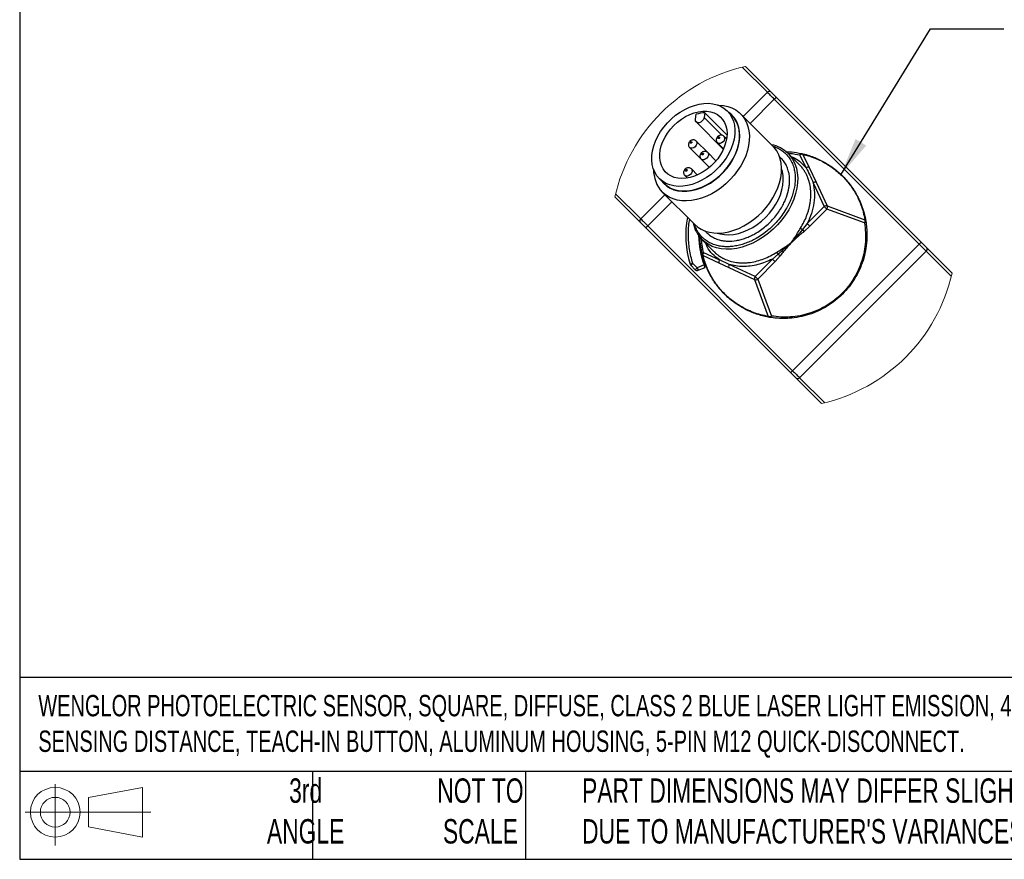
# Model space of a CAD drawing. Header units: millimetres. Extents: x 8 to 341, y 8 to 262.
# Tile 1 of 8: x 8 to 115, y 8 to 99. Entities that reach past the tile are written whole.
import ezdxf

# ---------------------------------------------------------------- set-up
doc = ezdxf.new("R2010")
doc.units = ezdxf.units.MM
doc.header["$LTSCALE"] = 1.25
doc.layers.add('DIMENSIONS', color=140, linetype='Continuous', lineweight=25)
doc.layers.add('TEXT', color=140, linetype='Continuous', lineweight=25)
doc.styles.add('SLDTEXTSTYLE0', font='TXT', dxfattribs={"width": 0.7})
doc.dimstyles.new('SLDDIMSTYLE3', dxfattribs={"dimtxt": 0.18, "dimasz": 4.1275, "dimexe": 0, "dimexo": 0.0625, "dimgap": 0, "dimtad": 0, "dimtih": 1, "dimtoh": 1, "dimdec": 0, "dimrnd": 1e-09, "dimzin": 0, "dimdsep": 46, "dimtxsty": 'Standard', "dimsah": 1, "dimcen": 0.09, "dimadec": 0, "dimazin": 0, "dimtfac": 4.1275, "dimtdec": 0, "dimtofl": 0, "dimtmove": 0, "dimatfit": 3, "dimfxl": 0, "dimfrac": 2, "dimtolj": 1, "dimtzin": 0, "dimarcsym": 0})

# ---------------------------------------------------------------- blocks, each defined once
blk = doc.blocks.new('Block11')
at = {"color": 7, "linetype": 'Continuous', "lineweight": 18}
for p, q in [((3.24, 6.64), (3.24, 0)), ((6.85, 5.21), (12.72, 6.29)), ((12.72, 6.29), (12.72, 0.91)), ((6.85, 2), (6.85, 5.21)), ((0, 3.6), (13.59, 3.6)), ((6.85, 2), (12.72, 0.91))]:
    blk.add_line(p, q, dxfattribs=at)
for radius in [2.69, 1.61]:
    blk.add_circle((3.24, 3.6), radius, dxfattribs=at)
blk = doc.blocks.new('Block12')
at = {"color": 7, "linetype": 'Continuous'}
blk.add_blockref('Block11', (0, 0), dxfattribs=at)

msp = doc.modelspace()

# ---------------------------------------------------------------- linework, layer by layer
for p, q in [((86.255, 93.792), (88.985, 91.062)), ((89.347, 91.124), (86.599, 93.873)), ((88.985, 91.062), (86.369, 88.446)), ((87.119, 87.696), (89.735, 90.312)), ((89.735, 90.312), (105.442, 74.605)), ((105.654, 74.817), (89.947, 90.524)), ((81.186, 88.156), (81.276, 88.68)), ((82.214, 88.841), (82.124, 88.317)), ((84.583, 86.471), (82.214, 88.841)), ((85.136, 88.548), (84.636, 89.048)), ((89.57, 85.244), (86.082, 88.732)), ((81.266, 87.848), (84.209, 84.891)), ((82.124, 88.317), (84.034, 86.414)), ((82.512, 84.524), (81.262, 85.774)), ((83.573, 85.585), (84.227, 84.93)), ((84.559, 86.012), (84.28, 86.292)), ((80.555, 85.067), (81.805, 83.817)), ((83.404, 83.632), (82.512, 84.524)), ((92.461, 83.202), (91.225, 84.437)), ((92.836, 84.334), (93.502, 82.929)), ((81.805, 83.817), (82.697, 82.925)), ((93.173, 82.867), (92.507, 84.272)), ((81.399, 82.102), (80.744, 82.756)), ((93.502, 82.929), (94.269, 81.311)), ((77.282, 81.694), (77.782, 81.194)), ((80.037, 82.049), (80.317, 81.77)), ((93.939, 81.249), (95.15, 78.695)), ((94.269, 81.311), (95.479, 78.758)), ((75.267, 77.344), (72.537, 80.074)), ((77.597, 80.247), (81.085, 76.759)), ((72.456, 79.731), (75.205, 76.982)), ((77.883, 79.961), (75.267, 77.344)), ((76.017, 76.594), (78.633, 79.211)), ((95.15, 78.695), (93.312, 76.832)), ((95.438, 78.411), (93.6, 76.548)), ((99.508, 76.902), (95.438, 78.411)), ((95.479, 78.758), (99.549, 77.248)), ((75.805, 76.382), (91.512, 60.675)), ((91.724, 60.887), (76.017, 76.594)), ((93.312, 76.832), (92.797, 76.199)), ((93.6, 76.548), (92.963, 75.979)), ((81.892, 75.104), (83.194, 73.801)), ((82.077, 73.716), (83.789, 72.914)), ((105.442, 74.605), (91.724, 60.887)), ((92.474, 60.137), (106.192, 73.855)), ((106.192, 73.855), (108.922, 71.125)), ((109.003, 71.469), (106.254, 74.217)), ((82.019, 73.39), (83.731, 72.588)), ((83.731, 72.588), (84.798, 72.089)), ((84.856, 72.414), (83.789, 72.914)), ((89.528, 72.995), (87.659, 71.101)), ((89.816, 72.711), (87.947, 70.817)), ((90.152, 73.517), (89.528, 72.995)), ((90.375, 73.355), (89.816, 72.711)), ((80.686, 72.316), (81.164, 71.838)), ((81.376, 72.05), (80.898, 72.528)), ((82.12, 72.358), (81.376, 72.05)), ((81.491, 71.773), (82.23, 72.079)), ((84.798, 72.089), (87.601, 70.775)), ((87.659, 71.101), (84.856, 72.414)), ((87.601, 70.775), (89.087, 66.779)), ((87.947, 70.817), (89.433, 66.82)), ((92.112, 60.075), (94.861, 57.326)), ((95.204, 57.407), (92.474, 60.137))]:
    msp.add_line(p, q)
at = {"flags": 128}
for points in [[(89.735, 90.312), (89.631, 90.416), (89.528, 90.519), (89.427, 90.62), (89.329, 90.718), (89.235, 90.812), (89.146, 90.901), (89.062, 90.985), (88.985, 91.062)], [(89.947, 90.524), (89.622, 90.849), (89.347, 91.124)], [(84.309, 89.324), (84.636, 89.048), (84.913, 88.721), (85.136, 88.349), (85.303, 87.937), (85.411, 87.49), (85.459, 87.014), (85.447, 86.516), (85.373, 86.003), (85.24, 85.481), (85.049, 84.957), (84.802, 84.44), (84.504, 83.934), (84.158, 83.449), (83.768, 82.989), (83.34, 82.561), (82.881, 82.172), (82.395, 81.825), (81.89, 81.527), (81.372, 81.28), (80.848, 81.089), (80.326, 80.956), (79.813, 80.883), (79.315, 80.87), (78.84, 80.918), (78.393, 81.026), (77.98, 81.193), (77.608, 81.417), (77.282, 81.694), (77.005, 82.02), (76.781, 82.392), (76.614, 82.805), (76.506, 83.252), (76.458, 83.727), (76.471, 84.225), (76.544, 84.738), (76.677, 85.26), (76.868, 85.784), (77.115, 86.302), (77.413, 86.807), (77.76, 87.293), (78.149, 87.752), (78.577, 88.18), (79.037, 88.57), (79.522, 88.916), (80.028, 89.214), (80.545, 89.461), (81.069, 89.652), (81.591, 89.785), (82.104, 89.859), (82.602, 89.871), (83.078, 89.823), (83.525, 89.715), (83.937, 89.548), (84.309, 89.324)], [(83.612, 89.686), (83.717, 89.683), (84.221, 89.638), (84.698, 89.533), (85.143, 89.372), (85.551, 89.155), (85.917, 88.886), (86.236, 88.567), (86.505, 88.201), (86.722, 87.793), (86.883, 87.348), (86.988, 86.871), (87.033, 86.367), (87.02, 85.841), (86.949, 85.3), (86.819, 84.75), (86.633, 84.197), (86.393, 83.647), (86.101, 83.107), (85.761, 82.582), (85.376, 82.079), (84.951, 81.604), (84.492, 81.161), (84.002, 80.755), (83.487, 80.392), (82.954, 80.076), (82.408, 79.809), (81.856, 79.596), (81.303, 79.438), (80.757, 79.337), (80.223, 79.295), (79.707, 79.311), (79.216, 79.386), (78.754, 79.519), (78.327, 79.709), (77.94, 79.952), (77.597, 80.247), (77.597, 80.247)], [(89.735, 90.312), (89.776, 90.353), (89.816, 90.393), (89.853, 90.43), (89.885, 90.462), (89.911, 90.488), (89.931, 90.508), (89.943, 90.52), (89.947, 90.524)], [(78.488, 87.079), (78.852, 87.477), (79.25, 87.841), (79.676, 88.164), (80.124, 88.442), (80.585, 88.668), (81.052, 88.841), (81.518, 88.957), (81.974, 89.014), (82.414, 89.011), (82.83, 88.948), (83.215, 88.826), (83.564, 88.648), (83.869, 88.416), (84.127, 88.134), (84.332, 87.807), (84.482, 87.439), (84.575, 87.038), (84.608, 86.609), (84.581, 86.16), (84.494, 85.698), (84.35, 85.23), (84.15, 84.765), (83.897, 84.31), (83.596, 83.872), (83.252, 83.459), (82.87, 83.077), (82.457, 82.733), (82.019, 82.432), (81.564, 82.18), (81.099, 81.979), (80.631, 81.835), (80.169, 81.748), (79.72, 81.721), (79.291, 81.754), (78.89, 81.847), (78.523, 81.997), (78.195, 82.202), (77.913, 82.46), (77.681, 82.765), (77.503, 83.114), (77.381, 83.499), (77.318, 83.915), (77.315, 84.355), (77.372, 84.811), (77.488, 85.277), (77.661, 85.744), (77.888, 86.205), (78.165, 86.653), (78.488, 87.079)], [(77.755, 81.167), (78.077, 80.892), (78.444, 80.67), (78.85, 80.502), (79.29, 80.391), (79.759, 80.339), (80.249, 80.345), (80.755, 80.411), (81.271, 80.535), (81.789, 80.715), (82.302, 80.95), (82.805, 81.235), (83.29, 81.568), (83.751, 81.944), (84.182, 82.358), (84.578, 82.805), (84.933, 83.279), (85.243, 83.774), (85.503, 84.283), (85.711, 84.799), (85.863, 85.317), (85.958, 85.828), (85.994, 86.328), (85.972, 86.808), (85.89, 87.263), (85.75, 87.686), (85.555, 88.074), (85.306, 88.419), (85.007, 88.718), (84.821, 88.862)], [(77.782, 81.194), (78.108, 80.917), (78.48, 80.693), (78.893, 80.526), (79.34, 80.418), (79.815, 80.37), (80.313, 80.383), (80.826, 80.456), (81.348, 80.589), (81.872, 80.78), (82.39, 81.027), (82.895, 81.325), (83.381, 81.672), (83.84, 82.061), (84.268, 82.489), (84.658, 82.949), (85.004, 83.434), (85.302, 83.94), (85.549, 84.457), (85.74, 84.981), (85.873, 85.503), (85.947, 86.016), (85.959, 86.514), (85.911, 86.99), (85.803, 87.437), (85.636, 87.849), (85.413, 88.221), (85.136, 88.548)], [(82.124, 88.317), (82.058, 88.131), (81.93, 87.962), (81.76, 87.834), (81.575, 87.767), (81.401, 87.772), (81.267, 87.848), (81.191, 87.983), (81.186, 88.156)], [(81.261, 85.775), (81.262, 85.774), (81.331, 85.652), (81.335, 85.494), (81.275, 85.325), (81.159, 85.171), (81.004, 85.054), (80.835, 84.994), (80.678, 84.998), (80.555, 85.067), (80.555, 85.067)], [(80.662, 85.536), (80.638, 85.55), (80.624, 85.574), (80.623, 85.606), (80.635, 85.64), (80.659, 85.671), (80.689, 85.694), (80.723, 85.706), (80.755, 85.705), (80.779, 85.691), (80.793, 85.667), (80.794, 85.635), (80.782, 85.601), (80.759, 85.571), (80.728, 85.547), (80.694, 85.535), (80.662, 85.536)], [(84.28, 86.292), (84.28, 86.292), (84.349, 86.169), (84.353, 86.012), (84.293, 85.843), (84.176, 85.688), (84.022, 85.572), (83.853, 85.512), (83.695, 85.516), (83.573, 85.585)], [(83.653, 86.157), (83.676, 86.188), (83.707, 86.212), (83.741, 86.224), (83.773, 86.223), (83.797, 86.209), (83.811, 86.185), (83.812, 86.153), (83.8, 86.119), (83.776, 86.088), (83.745, 86.065), (83.712, 86.053), (83.68, 86.054), (83.656, 86.068), (83.642, 86.092), (83.641, 86.124), (83.653, 86.157)], [(81.085, 76.759), (81.428, 76.464), (81.815, 76.221), (82.242, 76.031), (82.704, 75.898), (83.195, 75.823), (83.711, 75.807), (84.245, 75.849), (84.791, 75.95), (85.344, 76.108), (85.896, 76.321), (86.442, 76.588), (86.975, 76.904), (87.49, 77.267), (87.98, 77.673), (88.439, 78.116), (88.864, 78.591), (89.249, 79.094), (89.589, 79.619), (89.881, 80.159), (90.121, 80.709), (90.307, 81.262), (90.437, 81.812), (90.508, 82.353), (90.521, 82.879), (90.476, 83.383), (90.371, 83.86), (90.21, 84.305), (89.993, 84.713), (89.724, 85.079), (89.57, 85.244)], [(82.512, 84.524), (82.512, 84.524), (82.581, 84.402), (82.585, 84.244), (82.525, 84.075), (82.409, 83.921), (82.254, 83.804), (82.085, 83.744), (81.928, 83.748), (81.805, 83.817)], [(81.885, 84.39), (81.909, 84.421), (81.939, 84.444), (81.973, 84.456), (82.005, 84.455), (82.029, 84.441), (82.043, 84.417), (82.044, 84.385), (82.032, 84.351), (82.009, 84.321), (81.978, 84.297), (81.944, 84.285), (81.912, 84.286), (81.888, 84.3), (81.874, 84.324), (81.873, 84.356), (81.885, 84.39)], [(91.225, 84.437), (91.466, 84.169), (91.741, 83.77), (91.962, 83.329), (92.125, 82.85), (92.229, 82.339), (92.273, 81.8), (92.256, 81.24), (92.179, 80.664), (92.042, 80.079), (91.848, 79.491), (91.597, 78.905), (91.293, 78.329), (90.938, 77.768), (90.537, 77.228), (90.094, 76.715), (89.614, 76.235), (89.101, 75.792), (88.561, 75.391), (88, 75.036), (87.424, 74.732), (86.838, 74.481), (86.25, 74.287), (85.665, 74.15), (85.089, 74.073), (84.529, 74.056), (83.99, 74.1), (83.479, 74.204), (83, 74.367), (82.559, 74.588), (82.16, 74.863), (81.892, 75.104)], [(80.744, 82.756), (80.744, 82.756), (80.813, 82.634), (80.818, 82.476), (80.757, 82.307), (80.641, 82.153), (80.486, 82.037), (80.318, 81.976), (80.16, 81.98), (80.037, 82.049)], [(80.118, 82.622), (80.141, 82.653), (80.172, 82.676), (80.205, 82.688), (80.237, 82.687), (80.262, 82.673), (80.275, 82.649), (80.276, 82.617), (80.264, 82.584), (80.241, 82.553), (80.21, 82.53), (80.176, 82.517), (80.145, 82.518), (80.12, 82.532), (80.106, 82.557), (80.105, 82.588), (80.118, 82.622)], [(83.555, 75.806), (83.862, 75.715), (84.324, 75.636), (84.812, 75.619), (85.318, 75.662), (85.837, 75.765), (86.36, 75.928), (86.882, 76.147), (87.394, 76.42), (87.891, 76.743), (88.364, 77.111), (88.809, 77.521), (89.218, 77.965), (89.586, 78.439), (89.909, 78.935), (90.182, 79.447), (90.401, 79.969), (90.564, 80.492), (90.667, 81.011), (90.711, 81.517), (90.693, 82.005), (90.615, 82.467), (90.524, 82.774)], [(77.467, 81.508), (77.48, 81.489), (77.755, 81.167)], [(75.805, 76.382), (75.48, 76.707), (75.205, 76.982)], [(75.267, 77.344), (75.344, 77.267), (75.428, 77.183), (75.517, 77.094), (75.611, 77), (75.709, 76.902), (75.81, 76.801), (75.913, 76.698), (76.017, 76.594)], [(76.017, 76.594), (75.976, 76.553), (75.936, 76.513), (75.899, 76.476), (75.867, 76.444), (75.841, 76.418), (75.821, 76.398), (75.809, 76.386), (75.805, 76.382)], [(105.442, 74.605), (105.483, 74.646), (105.523, 74.686), (105.56, 74.723), (105.592, 74.755), (105.618, 74.781), (105.638, 74.801), (105.65, 74.813), (105.654, 74.817)], [(106.254, 74.217), (105.979, 74.492), (105.654, 74.817)], [(106.192, 73.855), (106.115, 73.932), (106.031, 74.016), (105.942, 74.105), (105.848, 74.199), (105.75, 74.297), (105.649, 74.398), (105.546, 74.501), (105.442, 74.605)], [(80.612, 72.439), (80.617, 72.441), (80.634, 72.446), (80.66, 72.454), (80.696, 72.465), (80.739, 72.479), (80.788, 72.494), (80.842, 72.511), (80.898, 72.528)], [(80.898, 72.528), (80.857, 72.487), (80.817, 72.447), (80.78, 72.411), (80.748, 72.378), (80.722, 72.352), (80.702, 72.332), (80.69, 72.32), (80.686, 72.316)], [(81.164, 71.838), (81.168, 71.842), (81.18, 71.854), (81.2, 71.874), (81.226, 71.9), (81.258, 71.932), (81.295, 71.969), (81.335, 72.009), (81.376, 72.05)], [(81.376, 72.05), (81.399, 71.996), (81.42, 71.944), (81.44, 71.896), (81.458, 71.854), (81.472, 71.82), (81.482, 71.794), (81.489, 71.778), (81.491, 71.773)], [(91.512, 60.675), (91.516, 60.679), (91.528, 60.691), (91.548, 60.711), (91.574, 60.737), (91.606, 60.769), (91.643, 60.806), (91.683, 60.846), (91.724, 60.887)], [(91.724, 60.887), (91.828, 60.783), (91.931, 60.68), (92.032, 60.579), (92.13, 60.481), (92.224, 60.387), (92.313, 60.298), (92.397, 60.214), (92.474, 60.137)], [(92.112, 60.075), (91.837, 60.35), (91.512, 60.675)]]:
    msp.add_lwpolyline(points, dxfattribs=at)
at = {"color": 7, "linetype": 'Continuous', "lineweight": 18}
for start, end in [(102.73869, 167.26132), (282.73868, 347.26132)]:
    msp.add_arc((90.73, 75.6), 18.734, start, end, dxfattribs=at)
for centre, radius, start, end in [((89.199, 90.901), 0.268, 56.42176, 143.04895), ((82.394, 84.979), 3.866, 92.66621, 106.80497), ((88.742, 81.916), 3.539, 45.44441, 78.85674), ((92.737, 83.954), 0.392, 75.40067, 126.00512), ((80.133, 82.645), 3.491, 178.81392, 223.39225), ((93.403, 82.549), 0.392, 75.40067, 126.00513), ((94.17, 80.932), 0.392, 75.40095, 126.00515), ((95.38, 78.378), 0.392, 75.40096, 126.00499), ((121.159, 104.791), 36.844, 225.09571, 225.72554), ((95.122, 78.624), 0.381, 325.99018, 20.50348), ((75.428, 77.13), 0.268, 126.95133, 213.57736), ((90.73, 75.6), 10.6, 169.47437, 197.34813), ((84.433, 77.597), 3.56, 191.24643, 224.45238), ((99.192, 77.115), 0.381, 325.99041, 20.50325), ((93.483, 77.398), 1.381, 229.09972, 240.24224), ((91.066, 74.725), 2.274, 33.46542, 40.41314), ((119.315, 102.922), 36.835, 225.09568, 225.72566), ((90.73, 75.6), 9.2, 180.41579, 200.63131), ((82.395, 73.491), 0.39, 144.78925, 195.01712), ((89.043, 72.867), 1.285, 30.37571, 42.29322), ((106.031, 74.069), 0.268, 306.95041, 33.57831), ((84.107, 72.689), 0.39, 144.7895, 195.01703), ((115.533, 99.087), 36.838, 225.0957, 225.72562), ((91.448, 75.071), 2.024, 230.17027, 237.97891), ((80.898, 72.528), 0.3, 197.3472, 225.00065), ((81.376, 72.05), 0.3, 225, 292.5), ((85.174, 72.189), 0.39, 144.7896, 195.01693), ((87.977, 70.876), 0.39, 144.78956, 195.01689), ((87.734, 71.132), 0.381, 249.54126, 304.03423), ((113.664, 97.193), 36.838, 225.09568, 225.72561), ((89.22, 67.136), 0.381, 249.54106, 304.03436), ((92.26, 60.298), 0.268, 236.42171, 323.04958)]:
    msp.add_arc(centre, radius, start, end)
for points, knots in [([(81.256, 85.769), (81.233, 85.793), (81.174, 85.856), (81.043, 85.902), (80.893, 85.913), (80.746, 85.876), (80.642, 85.814), (80.553, 85.734), (80.478, 85.636), (80.423, 85.488), (80.418, 85.327), (80.461, 85.178), (80.527, 85.103), (80.558, 85.068)], [0, 0, 0, 0, 0.0653271, 0.1680547, 0.2641472, 0.3600594, 0.461791, 0.4994028, 0.5949413, 0.7023217, 0.8056427, 0.9084369, 1, 1, 1, 1]), ([(84.28, 86.292), (84.238, 86.326), (84.156, 86.392), (84.004, 86.43), (83.854, 86.422), (83.71, 86.368), (83.579, 86.269), (83.481, 86.129), (83.434, 85.967), (83.443, 85.807), (83.492, 85.673), (83.553, 85.613), (83.577, 85.59)], [0, 0, 0, 0, 0.1060953, 0.2055938, 0.3009949, 0.3985027, 0.5040129, 0.6224196, 0.7285632, 0.8315899, 0.9346229, 1, 1, 1, 1]), ([(89.584, 85.22), (89.746, 85.166), (90.09, 85.051), (90.563, 84.769), (90.995, 84.408), (91.358, 83.976), (91.651, 83.471), (91.846, 82.941), (91.96, 82.413), (92.008, 81.898), (91.998, 81.358), (91.929, 80.8), (91.803, 80.232), (91.621, 79.665), (91.387, 79.103), (91.078, 78.501), (90.683, 77.873), (90.198, 77.242), (89.667, 76.663), (89.087, 76.131), (88.456, 75.647), (87.828, 75.252), (87.226, 74.942), (86.665, 74.708), (86.097, 74.526), (85.529, 74.4), (84.971, 74.331), (84.432, 74.322), (83.916, 74.369), (83.388, 74.483), (82.859, 74.678), (82.354, 74.971), (81.921, 75.334), (81.561, 75.766), (81.279, 76.237), (81.164, 76.58), (81.11, 76.74)], [0, 0, 0, 0, 0.0247666, 0.0528964, 0.0797885, 0.1066643, 0.1347937, 0.1645583, 0.1886187, 0.2135329, 0.2398838, 0.2672275, 0.2955011, 0.3247051, 0.3540718, 0.3841499, 0.4234022, 0.4621964, 0.500122, 0.5380248, 0.5768196, 0.6160942, 0.646148, 0.675539, 0.7047196, 0.7330166, 0.7603384, 0.7867112, 0.8116055, 0.8356858, 0.8654337, 0.8935635, 0.9204556, 0.9473313, 0.9754608, 1, 1, 1, 1]), ([(82.512, 84.524), (82.47, 84.558), (82.388, 84.625), (82.236, 84.662), (82.086, 84.654), (81.942, 84.601), (81.811, 84.501), (81.713, 84.361), (81.666, 84.199), (81.675, 84.039), (81.724, 83.905), (81.786, 83.845), (81.809, 83.822)], [0, 0, 0, 0, 0.1060953, 0.2055938, 0.3009946, 0.3985025, 0.5040125, 0.6224193, 0.728563, 0.8315897, 0.9346234, 1, 1, 1, 1]), ([(90.963, 84.631), (91.174, 84.628), (91.762, 84.619), (92.34, 84.504), (92.711, 84.43)], [0, 0, 0, 0, 0.3585671, 1, 1, 1, 1]), ([(91.23, 84.45), (91.305, 84.448), (91.735, 84.436), (92.158, 84.346), (92.507, 84.272)], [0, 0, 0, 0, 0.1745437, 1, 1, 1, 1]), ([(92.507, 84.272), (92.518, 84.295), (92.542, 84.342), (92.591, 84.394), (92.648, 84.432), (92.688, 84.431), (92.711, 84.43)], [0, 0, 0, 0, 0.2779285, 0.5753288, 0.7628708, 1, 1, 1, 1]), ([(92.711, 84.43), (92.74, 84.419), (92.792, 84.399), (92.823, 84.353), (92.836, 84.334)], [0, 0, 0, 0, 0.5714045, 1, 1, 1, 1]), ([(92.711, 84.43), (92.926, 84.377), (93.354, 84.271), (93.976, 84.055), (94.575, 83.8), (95.164, 83.498), (95.738, 83.148), (96.294, 82.747), (96.818, 82.307), (97.305, 81.83), (97.755, 81.318), (98.166, 80.773), (98.536, 80.195), (98.89, 79.539), (99.209, 78.798), (99.483, 77.967), (99.597, 77.392), (99.654, 77.101)], [0, 0, 0, 0, 0.0620547, 0.1234764, 0.1842652, 0.244421, 0.3085868, 0.3725754, 0.4363867, 0.5000207, 0.5634482, 0.6271906, 0.6912481, 0.7556204, 0.835688, 0.9171478, 1, 1, 1, 1]), ([(92.836, 84.334), (93.038, 84.284), (93.441, 84.185), (94.036, 83.98), (94.623, 83.733), (95.2, 83.437), (95.758, 83.097), (96.295, 82.712), (96.803, 82.286), (97.279, 81.82), (97.718, 81.319), (98.116, 80.789), (98.472, 80.232), (98.814, 79.597), (99.123, 78.879), (99.387, 78.076), (99.495, 77.525), (99.549, 77.248)], [0, 0, 0, 0, 0.0601068, 0.1201947, 0.1823274, 0.2444194, 0.3079744, 0.3714839, 0.435775, 0.5000175, 0.564308, 0.6285511, 0.6921042, 0.7556156, 0.8372129, 0.9184199, 1, 1, 1, 1]), ([(82.237, 76.068), (82.298, 75.99), (82.462, 75.784), (82.804, 75.509), (83.252, 75.246), (83.724, 75.072), (84.194, 74.971), (84.819, 74.913), (85.474, 74.963), (86.137, 75.111), (86.642, 75.273), (87.142, 75.481), (87.678, 75.757), (88.237, 76.109), (88.8, 76.54), (89.315, 77.013), (89.789, 77.529), (90.22, 78.092), (90.572, 78.651), (90.848, 79.187), (91.122, 79.846), (91.309, 80.521), (91.392, 81.195), (91.401, 81.676), (91.358, 82.135), (91.257, 82.605), (91.083, 83.077), (90.821, 83.525), (90.549, 83.864), (90.346, 84.025), (90.271, 84.084)], [0, 0, 0, 0, 0.01863, 0.0494374, 0.0816829, 0.1158042, 0.1433839, 0.1719453, 0.2334127, 0.2658219, 0.299301, 0.3329633, 0.3674444, 0.412439, 0.4569099, 0.5003868, 0.5438342, 0.588306, 0.6333293, 0.6677792, 0.7014726, 0.7672923, 0.7986106, 0.8288441, 0.8573797, 0.8849851, 0.9190849, 0.9513309, 0.9821593, 1, 1, 1, 1]), ([(91.536, 84.127), (91.681, 84.065), (92.075, 83.898), (92.644, 83.479), (92.997, 83.071), (93.173, 82.867)], [0, 0, 0, 0, 0.2259972, 0.6136789, 1, 1, 1, 1]), ([(80.744, 82.756), (80.702, 82.791), (80.62, 82.857), (80.468, 82.894), (80.319, 82.886), (80.175, 82.833), (80.043, 82.733), (79.946, 82.594), (79.898, 82.431), (79.907, 82.271), (79.956, 82.137), (80.018, 82.077), (80.042, 82.054)], [0, 0, 0, 0, 0.1060952, 0.2055938, 0.3009952, 0.3985025, 0.5040127, 0.6224194, 0.7285626, 0.8315891, 0.9346225, 1, 1, 1, 1]), ([(92.579, 76.354), (92.703, 76.566), (92.954, 76.992), (93.203, 77.56), (93.371, 78.03), (93.479, 78.39), (93.567, 78.755), (93.648, 79.204), (93.702, 79.751), (93.695, 80.432), (93.61, 81.02), (93.499, 81.432), (93.442, 81.606), (93.416, 81.681), (93.401, 81.72), (93.392, 81.746), (93.386, 81.76), (93.384, 81.765), (93.377, 81.783), (93.351, 81.852), (93.288, 82.001), (93.17, 82.247), (92.999, 82.544), (92.766, 82.867), (92.584, 83.085), (92.468, 83.193), (92.46, 83.201)], [0, 0, 0, 0, 0.0997074, 0.2007019, 0.2515088, 0.3024135, 0.3533465, 0.4042445, 0.4876868, 0.5761572, 0.68046, 0.7280157, 0.7492541, 0.7548484, 0.7604558, 0.7660764, 0.7661392, 0.7666746, 0.7681986, 0.7740176, 0.7966588, 0.8337294, 0.8848787, 0.935757, 0.995482, 1, 1, 1, 1]), ([(93.173, 82.867), (93.32, 82.608), (93.616, 82.089), (93.831, 81.53), (93.939, 81.249)], [0, 0, 0, 0, 0.4964361, 1, 1, 1, 1]), ([(93.939, 81.249), (94.003, 80.904), (94.136, 80.189), (94.058, 79.066), (93.802, 77.922), (93.476, 77.198), (93.312, 76.832)], [0, 0, 0, 0, 0.2309428, 0.4775434, 0.7359338, 1, 1, 1, 1]), ([(80.898, 72.528), (80.763, 73.031), (80.493, 74.038), (80.409, 75.597), (80.436, 76.687), (80.565, 77.231), (80.574, 77.27)], [0, 0, 0, 0, 0.3249526, 0.6499618, 0.9749151, 1, 1, 1, 1]), ([(99.654, 77.101), (99.689, 76.861), (99.757, 76.388), (99.787, 75.68), (99.764, 74.846), (99.64, 73.895), (99.369, 72.832), (98.975, 71.816), (98.464, 70.86), (97.851, 69.982), (97.146, 69.188), (96.352, 68.482), (95.474, 67.868), (94.518, 67.357), (93.503, 66.962), (92.44, 66.69), (91.489, 66.566), (90.655, 66.542), (89.947, 66.571), (89.474, 66.64), (89.233, 66.674)], [0, 0, 0, 0, 0.04226093, 0.08333993, 0.12323698, 0.18749352, 0.25001957, 0.31388315, 0.37680218, 0.43854225, 0.5, 0.56145509, 0.62319967, 0.68611525, 0.74997953, 0.81250594, 0.87676137, 0.91666228, 0.95774039, 1, 1, 1, 1]), ([(99.508, 76.902), (99.554, 76.562), (99.645, 75.884), (99.628, 74.845), (99.496, 73.806), (99.235, 72.781), (98.853, 71.794), (98.359, 70.87), (97.766, 70.018), (97.083, 69.25), (96.315, 68.567), (95.464, 67.973), (94.54, 67.478), (93.554, 67.096), (92.529, 66.834), (91.489, 66.702), (90.451, 66.684), (89.772, 66.775), (89.433, 66.82)], [0, 0, 0, 0, 0.0616102, 0.1232074, 0.1866174, 0.2500001, 0.3134112, 0.3767928, 0.4384118, 0.5000001, 0.5616192, 0.6232075, 0.6866185, 0.7500001, 0.8134101, 0.8767927, 0.9384029, 1, 1, 1, 1]), ([(99.654, 77.101), (99.654, 77.079), (99.654, 77.04), (99.62, 76.983), (99.573, 76.936), (99.529, 76.913), (99.508, 76.902)], [0, 0, 0, 0, 0.24866165, 0.43958705, 0.72803616, 1, 1, 1, 1]), ([(99.549, 77.248), (99.576, 77.229), (99.626, 77.191), (99.645, 77.131), (99.654, 77.101)], [0, 0, 0, 0, 0.5159282, 1, 1, 1, 1]), ([(91.567, 74.763), (91.685, 74.934), (91.928, 75.287), (92.253, 75.825), (92.473, 76.183), (92.579, 76.354)], [0, 0, 0, 0, 0.3316285, 0.6803644, 1, 1, 1, 1]), ([(92.797, 76.199), (92.592, 75.956), (92.185, 75.475), (91.771, 74.999), (91.567, 74.763)], [0, 0, 0, 0, 0.5042472, 1, 1, 1, 1]), ([(92.963, 75.979), (92.812, 75.854), (92.499, 75.597), (92.038, 75.187), (91.725, 74.905), (91.567, 74.763)], [0, 0, 0, 0, 0.3171451, 0.6556102, 1, 1, 1, 1]), ([(81.924, 73.512), (81.863, 73.816), (81.744, 74.412), (81.678, 75.041), (81.685, 75.36), (81.685, 75.382)], [0, 0, 0, 0, 0.4919705, 0.96597077, 1, 1, 1, 1]), ([(82.077, 73.716), (81.979, 74.14), (81.873, 74.599), (81.871, 75.067), (81.871, 75.103)], [0, 0, 0, 0, 0.9243638, 1, 1, 1, 1]), ([(89.994, 73.732), (90.163, 73.839), (90.512, 74.06), (91.044, 74.392), (91.392, 74.639), (91.567, 74.763)], [0, 0, 0, 0, 0.3191029, 0.6595854, 1, 1, 1, 1]), ([(91.567, 74.763), (91.328, 74.551), (90.858, 74.134), (90.385, 73.721), (90.152, 73.517)], [0, 0, 0, 0, 0.5066256, 1, 1, 1, 1]), ([(91.567, 74.763), (91.431, 74.608), (91.155, 74.292), (90.753, 73.827), (90.497, 73.507), (90.375, 73.355)], [0, 0, 0, 0, 0.3336853, 0.6827853, 1, 1, 1, 1]), ([(81.924, 73.512), (81.923, 73.534), (81.921, 73.574), (81.958, 73.631), (82.008, 73.68), (82.055, 73.704), (82.077, 73.716)], [0, 0, 0, 0, 0.2367112, 0.4240619, 0.7218422, 1, 1, 1, 1]), ([(83.789, 72.914), (83.531, 73.11), (83.01, 73.507), (82.515, 74.143), (82.344, 74.576), (82.295, 74.7)], [0, 0, 0, 0, 0.4107466, 0.8304302, 1, 1, 1, 1]), ([(83.203, 73.81), (83.26, 73.748), (83.41, 73.585), (83.7, 73.368), (84.053, 73.141), (84.519, 72.911), (85.099, 72.714), (85.712, 72.606), (86.244, 72.575), (86.692, 72.585), (87.239, 72.641), (87.885, 72.773), (88.618, 73.014), (89.328, 73.329), (89.772, 73.598), (89.994, 73.732)], [0, 0, 0, 0, 0.0341866, 0.0903636, 0.1473633, 0.2054679, 0.3021989, 0.3968204, 0.458764, 0.5196846, 0.5794566, 0.6833678, 0.7884462, 0.8941882, 1, 1, 1, 1]), ([(82.019, 73.39), (82, 73.403), (81.955, 73.433), (81.935, 73.484), (81.924, 73.512)], [0, 0, 0, 0, 0.4287005, 1, 1, 1, 1]), ([(89.233, 66.674), (89.017, 66.715), (88.587, 66.797), (87.959, 66.977), (87.352, 67.195), (86.754, 67.461), (86.166, 67.774), (85.592, 68.139), (85.05, 68.543), (84.541, 68.985), (84.065, 69.464), (83.626, 69.979), (83.225, 70.527), (82.873, 71.092), (82.568, 71.672), (82.309, 72.263), (82.088, 72.877), (81.979, 73.3), (81.924, 73.512)], [0, 0, 0, 0, 0.0622968, 0.1238158, 0.1845569, 0.24452, 0.3088651, 0.3728934, 0.4366051, 0.5, 0.5636215, 0.6274087, 0.6913615, 0.7554799, 0.815693, 0.8765173, 0.937953, 1, 1, 1, 1]), ([(89.087, 66.779), (88.813, 66.832), (88.266, 66.939), (87.47, 67.198), (86.758, 67.503), (86.128, 67.839), (85.575, 68.189), (85.048, 68.58), (84.55, 69.012), (84.086, 69.48), (83.66, 69.98), (83.274, 70.508), (82.932, 71.058), (82.634, 71.627), (82.383, 72.205), (82.173, 72.793), (82.071, 73.191), (82.019, 73.39)], [0, 0, 0, 0, 0.0816142, 0.1628623, 0.2444939, 0.3079853, 0.3715189, 0.4357268, 0.4999827, 0.56419, 0.6284466, 0.691936, 0.7554715, 0.8175716, 0.8797129, 0.9398469, 1, 1, 1, 1]), ([(89.528, 72.995), (89.269, 72.872), (88.756, 72.627), (87.949, 72.373), (87.139, 72.215), (86.342, 72.17), (85.575, 72.223), (85.092, 72.351), (84.856, 72.414)], [0, 0, 0, 0, 0.1779639, 0.35316112, 0.52448464, 0.68992727, 0.84835229, 1, 1, 1, 1]), ([(82.23, 72.079), (82.228, 72.084), (82.219, 72.104), (82.202, 72.148), (82.175, 72.215), (82.146, 72.288), (82.127, 72.337), (82.12, 72.358)], [0, 0, 0, 0, 0.0563598, 0.2190879, 0.4698275, 0.7802517, 1, 1, 1, 1]), ([(89.233, 66.674), (89.215, 66.679), (89.181, 66.688), (89.128, 66.722), (89.102, 66.757), (89.087, 66.779)], [0, 0, 0, 0, 0.3046934, 0.5738785, 1, 1, 1, 1]), ([(89.433, 66.82), (89.422, 66.799), (89.398, 66.755), (89.351, 66.708), (89.295, 66.674), (89.256, 66.674), (89.233, 66.674)], [0, 0, 0, 0, 0.2719954, 0.5604325, 0.7513815, 1, 1, 1, 1])]:
    msp.add_open_spline(points, degree=3, knots=knots)
at = {"layer": 'TEXT'}
for p, q in [((7.937, 261.938), (7.937, 7.937)), ((341.312, 27.658), (7.937, 27.658)), ((341.312, 17.462), (7.937, 17.462)), ((39.687, 17.462), (39.687, 7.937)), ((62.765, 17.462), (62.765, 7.937)), ((7.937, 7.937), (341.312, 7.937))]:
    msp.add_line(p, q, dxfattribs=at)

# ---------------------------------------------------------------- block references
msp.add_blockref('Block12', (8.547, 9.442), dxfattribs=at)

# ---------------------------------------------------------------- texts
at = {"layer": 'TEXT', "style": 'SLDTEXTSTYLE0'}
for s, insert, char_height, attachment_point in [('WENGLOR PHOTOELECTRIC SENSOR, SQUARE, DIFFUSE, CLASS 2 BLUE LASER LIGHT EMISSION, 40-240MM ^JSENSING DISTANCE, TEACH-IN BUTTON, ALUMINUM HOUSING, 5-PIN M12 QUICK-DISCONNECT.', (9.957, 25.752), 2.315104, 1), ('3rd^JANGLE', (38.936, 16.705), 2.6458, 2), ('NOT TO^JSCALE', (57.879, 16.705), 2.64583, 2), ("PART DIMENSIONS MAY DIFFER SLIGHTLY ^JDUE TO MANUFACTURER'S VARIANCES", (68.899, 16.705), 2.64583, 1)]:
    msp.add_mtext(s, dxfattribs=dict(at, insert=insert, char_height=char_height, attachment_point=attachment_point))

# ---------------------------------------------------------------- leaders
at = {"layer": 'DIMENSIONS'}
msp.add_leader([(96.957, 82.131), (106.676, 97.949), (114.613, 97.949)], dimstyle='SLDDIMSTYLE3', dxfattribs=at)

doc.saveas('drawing.dxf')
